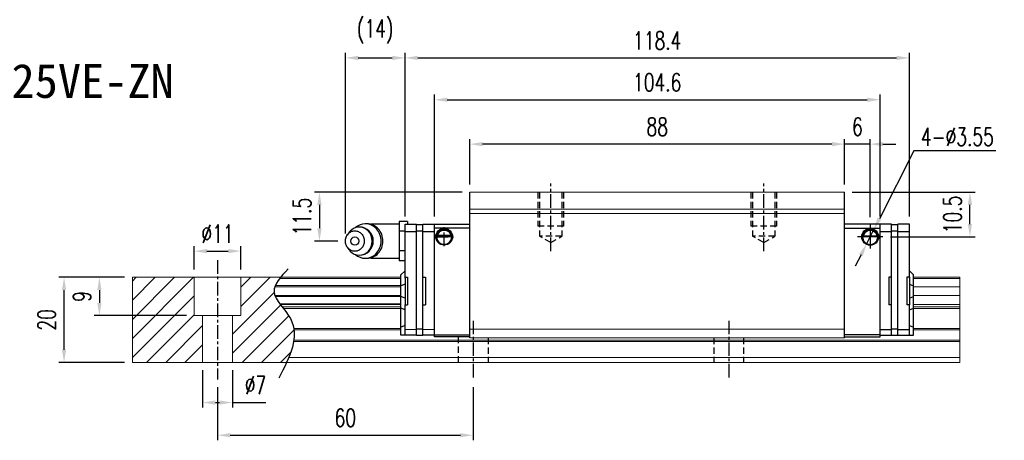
# Model space of a CAD drawing. Header units: millimetres. Extents: x 337 to 695, y 334 to 597.
# Tile 3 of 3: x 464 to 695, y 334 to 433. Entities that reach past the tile are written whole.
import ezdxf
from ezdxf.enums import TextEntityAlignment as Align

# ---------------------------------------------------------------- set-up
doc = ezdxf.new("R2010")
doc.units = ezdxf.units.MM
doc.header["$PDSIZE"] = -1
doc.linetypes.add('CENTER', pattern=[10.16, 6.35, -1.27, 1.27, -1.27])
doc.linetypes.add('DASHED', pattern=[0.75, 0.5, -0.25])
for name, color, linetype in [('2', 7, 'Continuous'), ('CHA', 7, 'Continuous'), ('CL', 1, 'CENTER'), ('DIM', 4, 'Continuous'), ('HID', 2, 'DASHED'), ('OUT', 3, 'Continuous')]:
    doc.layers.add(name, color=color, linetype=linetype)
doc.styles.add('DIM-7', font='SIMPLEX.shx', dxfattribs={"width": 0.7, "bigfont": 'chineset.shx'})
doc.styles.add('T', font='kaiu.ttf')
doc.dimstyles.new('CNS', dxfattribs={"dimtxt": 3.5, "dimasz": 2.5, "dimexe": 1, "dimexo": 1.5, "dimgap": 0.09, "dimtad": 0, "dimdsep": 46, "dimtxsty": 'DIM-7', "dimcen": 0.09, "dimclrd": 1, "dimclre": 1, "dimclrt": 4, "dimadec": 0, "dimazin": 0, "dimtfac": 1, "dimtix": 1, "dimtmove": 2, "dimatfit": 3, "dimfxl": 1, "dimtvp": 0.971429, "dimtolj": 1, "dimarcsym": 0})
doc.dimstyles.new('CNSx1 (指線專用)', dxfattribs={"dimscale": 0.8, "dimtxt": 3.5, "dimasz": 2.5, "dimexe": 1, "dimexo": 1.5, "dimgap": 1, "dimtad": 1, "dimtih": 1, "dimtoh": 1, "dimdsep": 46, "dimtxsty": 'DIM-7', "dimcen": 0.09, "dimclrd": 256, "dimclre": 256, "dimclrt": 4, "dimadec": 0, "dimazin": 0, "dimtfac": 1, "dimtix": 1, "dimtmove": 1, "dimatfit": 3, "dimfxl": 1, "dimtvp": 0.971429, "dimtolj": 1, "dimarcsym": 0})

# ---------------------------------------------------------------- blocks, each defined once
blk = doc.blocks.new('*D5')
at = {"layer": 'DEFPOINTS', "color": 0}
for p in [(474, 372.54), (490.03, 372.54), (490.03, 352.54)]:
    blk.add_point(p, dxfattribs=at)
at = {"layer": 'DIM', "color": 7, "lineweight": -2}
for p, q in [((488.23, 372.54), (472.8, 372.54)), ((474, 355.54), (474, 369.54)), ((488.23, 352.54), (472.8, 352.54))]:
    blk.add_line(p, q, dxfattribs=at)
at = {"layer": 'DIM', "color": 7}
for points in [[(473.5, 369.54), (474.5, 369.54), (474, 372.54)], [(473.5, 355.54), (474.5, 355.54), (474, 352.54)]]:
    blk.add_solid(points, dxfattribs=at)
at = {"layer": 'DIM', "color": 7, "insert": (469.92, 362.54), "char_height": 4.2, "attachment_point": 5, "rotation": 90, "style": 'DIM-7'}
blk.add_mtext('\\A1;20', dxfattribs=at)
blk = doc.blocks.new('*D6')
at = {"layer": 'DEFPOINTS', "color": 0}
for p in [(515.53, 378.68), (504.53, 372.54), (515.53, 372.54)]:
    blk.add_point(p, dxfattribs=at)
at = {"layer": 'DIM', "color": 7, "lineweight": -2}
for p, q in [((504.53, 374.34), (504.53, 379.88)), ((515.53, 374.34), (515.53, 379.88)), ((507.53, 378.68), (512.53, 378.68))]:
    blk.add_line(p, q, dxfattribs=at)
at = {"layer": 'DIM', "color": 7}
for points in [[(507.53, 379.18), (507.53, 378.18), (504.53, 378.68)], [(512.53, 379.18), (512.53, 378.18), (515.53, 378.68)]]:
    blk.add_solid(points, dxfattribs=at)
at = {"layer": 'DIM', "color": 7, "insert": (510.03, 382.76), "char_height": 4.2, "attachment_point": 5, "style": 'DIM-7'}
blk.add_mtext('\\A1;%%C11', dxfattribs=at)
blk = doc.blocks.new('*D7')
at = {"layer": 'DEFPOINTS', "color": 0}
for p in [(506.53, 352.54), (513.53, 352.54), (513.53, 343.13)]:
    blk.add_point(p, dxfattribs=at)
at = {"layer": 'DIM', "color": 7, "lineweight": -2}
for p, q in [((506.53, 350.74), (506.53, 341.93)), ((513.53, 350.74), (513.53, 341.93)), ((509.53, 343.13), (510.53, 343.13)), ((513.53, 343.13), (521.37, 343.13))]:
    blk.add_line(p, q, dxfattribs=at)
at = {"layer": 'DIM', "color": 7}
for points in [[(509.53, 343.63), (509.53, 342.63), (506.53, 343.13)], [(510.53, 343.63), (510.53, 342.63), (513.53, 343.13)]]:
    blk.add_solid(points, dxfattribs=at)
at = {"layer": 'DIM', "color": 7, "insert": (518.95, 347.21), "char_height": 4.2, "attachment_point": 5, "style": 'DIM-7'}
blk.add_mtext('\\A1;%%C7', dxfattribs=at)
blk = doc.blocks.new('*D9')
at = {"layer": 'DEFPOINTS', "color": 0}
for p in [(510.03, 348.54), (570.03, 348.54), (570.03, 335.46)]:
    blk.add_point(p, dxfattribs=at)
at = {"layer": 'DIM', "color": 7, "lineweight": -2}
for p, q in [((510.03, 346.74), (510.03, 334.26)), ((570.03, 346.74), (570.03, 334.26)), ((513.03, 335.46), (567.03, 335.46))]:
    blk.add_line(p, q, dxfattribs=at)
at = {"layer": 'DIM', "color": 7}
for points in [[(513.03, 335.96), (513.03, 334.96), (510.03, 335.46)], [(567.03, 335.96), (567.03, 334.96), (570.03, 335.46)]]:
    blk.add_solid(points, dxfattribs=at)
at = {"layer": 'DIM', "color": 7, "insert": (540.03, 339.54), "char_height": 4.2, "attachment_point": 5, "style": 'DIM-7'}
blk.add_mtext('\\A1;60', dxfattribs=at)
blk = doc.blocks.new('*D11')
at = {"layer": 'DEFPOINTS', "color": 0}
for p in [(569.25, 403.8), (569.25, 392.54), (657.25, 392.54)]:
    blk.add_point(p, dxfattribs=at)
at = {"layer": 'DIM', "color": 7, "lineweight": -2}
for p, q in [((569.25, 394.34), (569.25, 405)), ((657.25, 394.34), (657.25, 405)), ((654.25, 403.8), (572.25, 403.8))]:
    blk.add_line(p, q, dxfattribs=at)
at = {"layer": 'DIM', "color": 7}
for points in [[(572.25, 404.3), (572.25, 403.3), (569.25, 403.8)], [(654.25, 404.3), (654.25, 403.3), (657.25, 403.8)]]:
    blk.add_solid(points, dxfattribs=at)
at = {"layer": 'DIM', "color": 7, "insert": (613.25, 407.88), "char_height": 4.2, "attachment_point": 5, "style": 'DIM-7'}
blk.add_mtext('\\A1;88', dxfattribs=at)
blk = doc.blocks.new('*D12')
at = {"layer": 'DEFPOINTS', "color": 0}
for p in [(657.25, 403.8), (657.25, 392.54), (663.25, 384.82)]:
    blk.add_point(p, dxfattribs=at)
at = {"layer": 'DIM', "color": 7, "lineweight": -2}
for p, q in [((657.25, 394.34), (657.25, 405)), ((663.25, 386.62), (663.25, 405)), ((654.25, 403.8), (651.25, 403.8)), ((663.25, 403.8), (657.25, 403.8)), ((666.25, 403.8), (669.25, 403.8))]:
    blk.add_line(p, q, dxfattribs=at)
at = {"layer": 'DIM', "color": 7}
for points in [[(654.25, 404.3), (654.25, 403.3), (657.25, 403.8)], [(666.25, 404.3), (666.25, 403.3), (663.25, 403.8)]]:
    blk.add_solid(points, dxfattribs=at)
at = {"layer": 'DIM', "color": 7, "insert": (660.25, 407.88), "char_height": 4.2, "attachment_point": 5, "style": 'DIM-7'}
blk.add_mtext('\\A1;6', dxfattribs=at)
blk = doc.blocks.new('*D13')
at = {"layer": 'DEFPOINTS', "color": 0}
for p in [(657.25, 392.54), (686.66, 392.54), (666.21, 382.04)]:
    blk.add_point(p, dxfattribs=at)
at = {"layer": 'DIM', "color": 7, "lineweight": -2}
for p, q in [((659.05, 392.54), (687.86, 392.54)), ((686.66, 385.04), (686.66, 389.54)), ((668.01, 382.04), (687.86, 382.04))]:
    blk.add_line(p, q, dxfattribs=at)
at = {"layer": 'DIM', "color": 7}
for points in [[(686.16, 389.54), (687.16, 389.54), (686.66, 392.54)], [(686.16, 385.04), (687.16, 385.04), (686.66, 382.04)]]:
    blk.add_solid(points, dxfattribs=at)
at = {"layer": 'DIM', "color": 7, "insert": (682.58, 387.29), "char_height": 4.2, "attachment_point": 5, "rotation": 90, "style": 'DIM-7'}
blk.add_mtext('\\A1;10.5', dxfattribs=at)
blk = doc.blocks.new('*D18')
at = {"layer": 'DEFPOINTS', "color": 0}
for p in [(665.55, 414.22), (560.95, 385.04), (665.55, 385.04)]:
    blk.add_point(p, dxfattribs=at)
at = {"layer": 'DIM', "color": 7, "lineweight": -2}
for p, q in [((560.95, 386.84), (560.95, 415.42)), ((563.95, 414.22), (662.55, 414.22)), ((665.55, 386.84), (665.55, 415.42))]:
    blk.add_line(p, q, dxfattribs=at)
at = {"layer": 'DIM', "color": 7}
for points in [[(563.95, 414.72), (563.95, 413.72), (560.95, 414.22)], [(662.55, 414.72), (662.55, 413.72), (665.55, 414.22)]]:
    blk.add_solid(points, dxfattribs=at)
at = {"layer": 'DIM', "color": 7, "insert": (613.25, 418.3), "char_height": 4.2, "attachment_point": 5, "style": 'DIM-7'}
blk.add_mtext('\\A1;104.6', dxfattribs=at)
blk = doc.blocks.new('*D72')
at = {"layer": 'DEFPOINTS', "color": 0}
for p in [(569.25, 392.54), (533.96, 381.04), (540.05, 381.04)]:
    blk.add_point(p, dxfattribs=at)
at = {"layer": 'DIM', "color": 7, "lineweight": -2}
for p, q in [((567.45, 392.54), (532.76, 392.54)), ((533.96, 389.54), (533.96, 384.04)), ((538.25, 381.04), (532.76, 381.04))]:
    blk.add_line(p, q, dxfattribs=at)
at = {"layer": 'DIM', "color": 7}
for points in [[(533.46, 389.54), (534.46, 389.54), (533.96, 392.54)], [(533.46, 384.04), (534.46, 384.04), (533.96, 381.04)]]:
    blk.add_solid(points, dxfattribs=at)
at = {"layer": 'DIM', "color": 7, "insert": (529.88, 386.79), "char_height": 4.2, "attachment_point": 5, "rotation": 90, "style": 'DIM-7'}
blk.add_mtext('\\A1;11.5', dxfattribs=at)
blk = doc.blocks.new('*D73')
at = {"layer": 'DEFPOINTS', "color": 0}
for p in [(554.05, 424.04), (554.05, 385.04), (540.05, 381.04)]:
    blk.add_point(p, dxfattribs=at)
at = {"layer": 'DIM', "color": 7, "lineweight": -2}
for p, q in [((540.05, 382.84), (540.05, 425.24)), ((543.05, 424.04), (551.05, 424.04)), ((554.05, 386.84), (554.05, 425.24))]:
    blk.add_line(p, q, dxfattribs=at)
at = {"layer": 'DIM', "color": 7}
for points in [[(543.05, 424.54), (543.05, 423.54), (540.05, 424.04)], [(551.05, 424.54), (551.05, 423.54), (554.05, 424.04)]]:
    blk.add_solid(points, dxfattribs=at)
at = {"layer": 'DIM', "color": 7, "insert": (547.05, 430.26), "char_height": 4.2, "attachment_point": 5, "style": 'DIM-7'}
blk.add_mtext('\\A1;(14)', dxfattribs=at)
blk = doc.blocks.new('*D114')
at = {"layer": 'DEFPOINTS', "color": 0}
for p in [(490.03, 372.54), (482.3, 363.54), (504.53, 363.54)]:
    blk.add_point(p, dxfattribs=at)
at = {"layer": 'DIM', "color": 7, "lineweight": -2}
for p, q in [((488.23, 372.54), (481.1, 372.54)), ((482.3, 369.54), (482.3, 366.54)), ((502.73, 363.54), (481.1, 363.54))]:
    blk.add_line(p, q, dxfattribs=at)
at = {"layer": 'DIM', "color": 7}
for points in [[(481.8, 369.54), (482.8, 369.54), (482.3, 372.54)], [(481.8, 366.54), (482.8, 366.54), (482.3, 363.54)]]:
    blk.add_solid(points, dxfattribs=at)
at = {"layer": 'DIM', "color": 7, "insert": (478.22, 368.04), "char_height": 4.2, "attachment_point": 5, "rotation": 90, "style": 'DIM-7'}
blk.add_mtext('\\A1;9', dxfattribs=at)
blk = doc.blocks.new('*D115')
at = {"layer": 'DEFPOINTS', "color": 0}
for p in [(672.45, 424.04), (554.05, 385.04), (672.45, 385.04)]:
    blk.add_point(p, dxfattribs=at)
at = {"layer": 'DIM', "color": 7, "lineweight": -2}
for p, q in [((554.05, 386.84), (554.05, 425.24)), ((557.05, 424.04), (669.45, 424.04)), ((672.45, 386.84), (672.45, 425.24))]:
    blk.add_line(p, q, dxfattribs=at)
at = {"layer": 'DIM', "color": 7}
for points in [[(557.05, 424.54), (557.05, 423.54), (554.05, 424.04)], [(669.45, 424.54), (669.45, 423.54), (672.45, 424.04)]]:
    blk.add_solid(points, dxfattribs=at)
at = {"layer": 'DIM', "color": 7, "insert": (613.25, 428.12), "char_height": 4.2, "attachment_point": 5, "style": 'DIM-7'}
blk.add_mtext('\\A1;118.4', dxfattribs=at)
blk = doc.blocks.new('*D119')
at = {"layer": 'DEFPOINTS', "color": 0}
for p in [(664.05, 383.62), (662.44, 380.46)]:
    blk.add_point(p, dxfattribs=at)
at = {"layer": 'DIM', "color": 0, "lineweight": -2}
for p, q in [((673.48, 402.21), (665.41, 386.3)), ((692.74, 402.21), (673.48, 402.21)), ((662.44, 380.46), (664.05, 383.62)), ((661.09, 377.78), (659.73, 375.11))]:
    blk.add_line(p, q, dxfattribs=at)
at = {"layer": 'DIM', "color": 0}
for points in [[(664.96, 386.53), (665.85, 386.07), (664.05, 383.62)], [(660.64, 378.01), (661.53, 377.56), (662.44, 380.46)]]:
    blk.add_solid(points, dxfattribs=at)
at = {"layer": 'DIM', "color": 0, "insert": (683.71, 405.51), "char_height": 4.2, "attachment_point": 5, "style": 'DIM-7'}
blk.add_mtext('\\A1;4-∅3.55', dxfattribs=at)

msp = doc.modelspace()

# ---------------------------------------------------------------- linework, layer by layer
at = {"layer": '2', "color": 0, "linetype": 'Continuous'}
for p, q in [((569.246, 358.342), (569.246, 392.542)), ((657.246, 358.342), (657.246, 392.542)), ((545.134, 385.083), (544.72, 385.083)), ((552.646, 385.042), (546.263, 385.042)), ((554.646, 385.66), (552.646, 385.66)), ((552.646, 385.66), (552.646, 384.506)), ((552.646, 384.506), (552.646, 383.351)), ((554.046, 372.363), (554.046, 385.042)), ((554.046, 385.042), (556.746, 385.042)), ((554.646, 385.66), (554.646, 385.042)), ((556.746, 358.942), (556.746, 385.042)), ((556.746, 384.942), (558.246, 384.942)), ((558.246, 358.942), (558.246, 385.042)), ((558.246, 385.042), (560.946, 385.042)), ((560.946, 385.042), (569.246, 385.042)), ((560.946, 358.542), (560.946, 385.042)), ((569.246, 384.042), (560.946, 384.042)), ((665.546, 385.042), (657.246, 385.042)), ((657.246, 384.042), (665.546, 384.042)), ((665.546, 358.542), (665.546, 385.042)), ((668.246, 385.042), (665.546, 385.042)), ((668.246, 358.942), (668.246, 385.042)), ((668.246, 384.942), (669.746, 384.942)), ((669.746, 358.942), (669.746, 385.042)), ((672.446, 385.042), (669.746, 385.042)), ((672.446, 383.238), (672.446, 385.042)), ((540.842, 383), (540.478, 382.466)), ((554.046, 383.351), (552.646, 383.351)), ((552.646, 383.351), (552.646, 381.042)), ((554.046, 383.268), (556.746, 383.268)), ((556.746, 383.442), (558.246, 383.442)), ((558.246, 383.268), (560.946, 383.268)), ((561.472, 382.114), (565.02, 382.114)), ((564.878, 382.247), (561.614, 382.247)), ((564.801, 382.314), (561.691, 382.314)), ((665.021, 382.092), (661.472, 382.092)), ((661.615, 382.225), (664.878, 382.225)), ((661.691, 382.292), (664.801, 382.292)), ((665.546, 383.268), (668.246, 383.268)), ((668.246, 383.442), (669.746, 383.442)), ((669.746, 383.268), (672.446, 383.268)), ((672.446, 382.884), (672.446, 383.238)), ((672.446, 372.341), (672.446, 382.884)), ((540.478, 379.617), (540.842, 379.083)), ((552.646, 381.042), (552.646, 378.732)), ((544.72, 377), (545.134, 377)), ((546.263, 377.042), (552.646, 377.042)), ((554.046, 378.732), (552.646, 378.732)), ((552.646, 378.732), (552.646, 377.577)), ((552.646, 377.577), (552.646, 376.423)), ((554.046, 376.423), (552.646, 376.423)), ((553.046, 373.042), (553.096, 373.092)), ((553.046, 370.538), (553.046, 373.042)), ((554.046, 374.042), (553.096, 373.092)), ((554.046, 372.542), (554.046, 366.042)), ((554.046, 372.542), (554.646, 372.542)), ((554.646, 372.542), (554.646, 366.042)), ((558.246, 372.542), (558.846, 372.542)), ((558.846, 372.542), (558.846, 366.042)), ((667.646, 372.542), (667.646, 366.042)), ((668.246, 372.542), (667.646, 372.542)), ((671.846, 372.542), (671.846, 366.042)), ((672.446, 372.542), (671.846, 372.542)), ((672.446, 374.042), (673.396, 373.092)), ((672.446, 372.542), (672.446, 366.042)), ((673.446, 373.042), (673.396, 373.092)), ((673.446, 370.538), (673.446, 373.042)), ((553.046, 370.538), (553.096, 370.557)), ((553.046, 368.045), (553.046, 370.538)), ((554.046, 370.932), (553.096, 370.557)), ((672.446, 370.932), (673.396, 370.557)), ((673.446, 370.538), (673.396, 370.557)), ((673.446, 368.045), (673.446, 370.538)), ((553.046, 365.311), (553.046, 368.045)), ((553.046, 368.045), (553.096, 368.026)), ((554.046, 367.652), (553.096, 368.026)), ((672.446, 367.652), (673.396, 368.026)), ((673.446, 368.045), (673.396, 368.026)), ((673.446, 365.311), (673.446, 368.045)), ((553.046, 360.832), (553.046, 365.311)), ((553.046, 365.311), (553.096, 365.291)), ((554.046, 364.917), (553.096, 365.291)), ((554.046, 366.042), (554.646, 366.042)), ((554.046, 360.499), (554.046, 366.042)), ((558.246, 366.042), (558.846, 366.042)), ((668.246, 366.042), (667.646, 366.042)), ((672.446, 366.042), (671.846, 366.042)), ((672.446, 360.499), (672.446, 366.042)), ((672.446, 364.917), (673.396, 365.291)), ((673.446, 365.311), (673.396, 365.291)), ((673.446, 360.832), (673.446, 365.311)), ((553.046, 360.832), (553.096, 360.853)), ((553.046, 358.942), (553.046, 360.832)), ((554.046, 361.246), (553.096, 360.853)), ((672.446, 361.246), (673.396, 360.853)), ((673.446, 360.832), (673.396, 360.853)), ((673.446, 358.942), (673.446, 360.832)), ((553.046, 358.942), (553.096, 358.942)), ((554.046, 358.942), (553.096, 358.942)), ((554.046, 360.146), (554.046, 360.499)), ((554.046, 360.317), (556.746, 360.321)), ((554.046, 359.088), (554.046, 360.146)), ((554.046, 358.942), (554.046, 359.088)), ((556.746, 358.942), (554.046, 358.942)), ((556.746, 360.442), (558.246, 360.442)), ((556.746, 358.942), (558.246, 358.942)), ((558.246, 360.317), (560.946, 360.321)), ((560.946, 358.942), (558.246, 358.942)), ((560.946, 359.042), (569.246, 359.042)), ((569.246, 358.542), (560.946, 358.542)), ((665.546, 359.042), (657.246, 359.042)), ((657.246, 358.542), (665.546, 358.542)), ((665.546, 360.317), (668.246, 360.317)), ((665.546, 358.942), (668.246, 358.942)), ((668.246, 360.442), (669.746, 360.442)), ((668.246, 358.942), (669.746, 358.942)), ((669.746, 360.317), (672.446, 360.317)), ((669.746, 358.942), (672.446, 358.942)), ((672.446, 360.146), (672.446, 360.499)), ((672.446, 359.088), (672.446, 360.146)), ((672.446, 358.942), (672.446, 359.088)), ((672.446, 358.942), (673.396, 358.942)), ((673.446, 358.942), (673.396, 358.942))]:
    msp.add_line(p, q, dxfattribs=at)
for centre, radius, start, end in [((543.296, 381.042), 3.3, 270, 89.84908), ((546.263, 381.042), 4, 89.99998, 93.25686), ((563.246, 382.064), 1.775, 90, 270), ((563.246, 382.064), 1.775, 270, 90), ((663.246, 382.042), 1.775, 90, 270), ((663.246, 382.042), 1.775, 270, 90), ((546.263, 381.042), 4, 266.21721, 270.00002)]:
    msp.add_arc(centre, radius, start, end, dxfattribs=at)
at = {"layer": '2', "color": 0, "linetype": 'Continuous', "extrusion": (0, 0, -1)}
for centre, radius, start, end in [((-563.246, 382.064), 1.975, 270, 90), ((-563.246, 382.064), 1.975, 90, 270), ((-663.246, 382.042), 1.975, 270, 90), ((-663.246, 382.042), 1.975, 90, 270), ((-563.246, 382.064), 1.575, 9.1332, 90), ((-563.246, 382.064), 1.575, 90, 170.8668), ((-663.246, 382.042), 1.575, 9.1332, 90), ((-663.246, 382.042), 1.575, 90, 170.8668)]:
    msp.add_arc(centre, radius, start, end, dxfattribs=at)
at = {"layer": '2', "color": 0, "linetype": 'Continuous'}
msp.add_ellipse((542.263, 381.042), major_axis=(0, -1), ratio=0.9238797, dxfattribs=at)
for points, knots in [([(540.844, 379.083), (540.934, 378.95), (541.033, 378.825), (541.705, 378.097), (542.498, 377.742), (544.094, 377.742), (544.887, 378.097), (546.016, 379.319), (546.345, 380.178), (546.345, 381.906), (546.016, 382.764), (544.887, 383.986), (544.094, 384.342), (542.498, 384.342), (541.705, 383.986), (541.033, 383.259), (540.934, 383.133), (540.844, 383)], [0, 0, 0, 0, 0.0298911, 0.0298911, 0.1865941, 0.1865941, 0.343297, 0.343297, 0.5, 0.5, 0.656703, 0.656703, 0.8134059, 0.8134059, 0.9701089, 0.9701089, 1, 1, 1, 1]), ([(542.381, 377.892), (543.039, 377.324), (543.877, 377), (545.697, 377), (546.669, 377.436), (548.051, 378.932), (548.454, 379.984), (548.454, 382.1), (548.051, 383.151), (546.669, 384.647), (545.697, 385.083), (543.877, 385.083), (543.039, 384.759), (542.381, 384.191)], [0, 0, 0, 0, 0.150594, 0.150594, 0.325297, 0.325297, 0.5, 0.5, 0.674703, 0.674703, 0.849406, 0.849406, 1, 1, 1, 1]), ([(545.134, 377), (546.112, 377), (547.083, 377.436), (548.466, 378.932), (548.868, 379.984), (548.868, 382.1), (548.466, 383.151), (547.083, 384.647), (546.112, 385.083), (545.134, 385.083)], [0, 0, 0, 0, 0.25, 0.25, 0.5, 0.5, 0.75, 0.75, 1, 1, 1, 1]), ([(561.614, 382.247), (561.63, 382.323), (561.652, 382.413), (561.716, 382.602), (561.758, 382.704), (561.863, 382.9), (561.927, 382.996), (562.099, 383.207), (562.217, 383.318), (562.477, 383.498), (562.621, 383.571), (562.924, 383.668), (563.086, 383.695), (563.246, 383.695)], [0, 0, 0, 0, 0.1376864, 0.1376864, 0.275472, 0.275472, 0.4123557, 0.4123557, 0.6064308, 0.6064308, 0.8046387, 0.8046387, 1, 1, 1, 1]), ([(563.246, 383.695), (563.397, 383.695), (563.55, 383.671), (563.867, 383.575), (564.033, 383.491), (564.303, 383.293), (564.417, 383.182), (564.589, 382.963), (564.655, 382.856), (564.762, 382.642), (564.802, 382.532), (564.851, 382.366), (564.866, 382.303), (564.878, 382.247)], [0, 0, 0, 0, 0.1837975, 0.1837975, 0.4104893, 0.4104893, 0.6000274, 0.6000274, 0.749109, 0.749109, 0.8991923, 0.8991923, 1, 1, 1, 1]), ([(540.046, 381.042), (540.045, 380.884), (540.074, 380.571), (540.201, 380.117), (540.407, 379.7), (540.685, 379.334), (541.023, 379.033), (541.409, 378.81), (541.827, 378.673), (542.263, 378.626), (542.698, 378.673), (543.117, 378.81), (543.503, 379.033), (543.841, 379.334), (544.118, 379.7), (544.325, 380.117), (544.452, 380.57), (544.494, 381.042), (544.452, 381.513), (544.325, 381.966), (544.118, 382.384), (543.841, 382.75), (543.503, 383.05), (543.117, 383.273), (542.698, 383.411), (542.263, 383.457), (541.827, 383.411), (541.409, 383.273), (541.023, 383.05), (540.685, 382.75), (540.407, 382.383), (540.133, 381.829), (540.046, 381.355), (540.046, 381.042)], [0, 0, 0, 0, 0.0312594, 0.0625188, 0.0937782, 0.1250376, 0.156297, 0.1875564, 0.2188159, 0.2500753, 0.2813347, 0.3125941, 0.3438535, 0.3751129, 0.4063723, 0.4376317, 0.4688911, 0.5001505, 0.5314099, 0.5626693, 0.5939287, 0.6251882, 0.6564476, 0.687707, 0.7189664, 0.7502258, 0.7814852, 0.8127446, 0.844004, 0.8752634, 0.9065228, 0.9377822, 1, 1, 1, 1]), ([(663.246, 383.673), (663.095, 383.673), (662.943, 383.649), (662.625, 383.553), (662.46, 383.469), (662.189, 383.271), (662.076, 383.16), (661.904, 382.941), (661.837, 382.834), (661.731, 382.62), (661.69, 382.51), (661.641, 382.344), (661.626, 382.281), (661.615, 382.225)], [0, 0, 0, 0, 0.1837975, 0.1837975, 0.4104893, 0.4104893, 0.6000274, 0.6000274, 0.749109, 0.749109, 0.8991923, 0.8991923, 1, 1, 1, 1]), ([(664.878, 382.225), (664.862, 382.301), (664.84, 382.391), (664.777, 382.58), (664.734, 382.682), (664.629, 382.878), (664.566, 382.974), (664.394, 383.185), (664.275, 383.296), (664.016, 383.477), (663.871, 383.549), (663.569, 383.646), (663.407, 383.673), (663.246, 383.673)], [0, 0, 0, 0, 0.1376864, 0.1376864, 0.275472, 0.275472, 0.4123557, 0.4123557, 0.6064308, 0.6064308, 0.8046387, 0.8046387, 1, 1, 1, 1])]:
    msp.add_open_spline(points, degree=3, knots=knots, dxfattribs=at)
for points in [[(561.614, 382.247), (561.64, 382.269), (561.666, 382.292), (561.691, 382.314)], [(564.801, 382.314), (564.827, 382.292), (564.852, 382.269), (564.878, 382.247)], [(661.691, 382.292), (661.666, 382.27), (661.64, 382.247), (661.615, 382.225)], [(664.878, 382.225), (664.853, 382.247), (664.827, 382.27), (664.801, 382.292)]]:
    msp.add_open_spline(points, degree=3, dxfattribs=at)
at = {"layer": 'CL', "color": 0, "ltscale": 0.5}
for p, q in [((588.246, 378.691), (588.246, 394.542)), ((638.246, 378.691), (638.246, 394.542)), ((563.246, 379.847), (563.246, 384.281)), ((561.029, 382.064), (565.463, 382.064)), ((510.031, 376.542), (510.031, 348.542)), ((570.031, 362.342), (570.031, 348.542)), ((630.031, 362.342), (630.031, 348.542))]:
    msp.add_line(p, q, dxfattribs=at)
at = {"layer": 'DIM', "color": 0}
for p, q in [((663.246, 384.824), (663.246, 379.259)), ((666.207, 382.042), (660.285, 382.042)), ((490.031, 371.644), (490.929, 372.542)), ((490.031, 367.154), (495.419, 372.542)), ((490.031, 362.664), (499.909, 372.542)), ((490.031, 358.174), (504.399, 372.542)), ((515.531, 370.203), (517.87, 372.542)), ((515.531, 365.713), (522.36, 372.542)), ((490.031, 353.684), (504.531, 368.184)), ((513.531, 359.223), (523.31, 369.002)), ((513.531, 354.733), (524.817, 366.019)), ((493.379, 352.542), (504.531, 363.693)), ((515.83, 352.542), (526.753, 363.465)), ((497.87, 352.542), (506.531, 361.203)), ((520.32, 352.542), (527.99, 360.211)), ((502.36, 352.542), (506.531, 356.713)), ((524.81, 352.542), (527.256, 354.987))]:
    msp.add_line(p, q, dxfattribs=at)
msp.add_open_spline([(526.584, 374.504), (524.903, 372.713), (521.245, 368.817), (530.77, 361.132), (526.955, 353.747), (524.442, 348.883)], degree=3, knots=[0, 0, 0, 0, 6.2737393, 13.647637, 27.8750855, 27.8750855, 27.8750855, 27.8750855], dxfattribs=at)
at = {"layer": 'HID', "color": 0, "ltscale": 3}
for p, q in [((585.246, 392.542), (585.246, 384.542)), ((585.646, 392.542), (585.646, 382.192)), ((590.846, 392.542), (590.846, 382.192)), ((591.246, 392.542), (591.246, 384.542)), ((635.246, 392.542), (635.246, 384.542)), ((635.646, 392.542), (635.646, 382.192)), ((640.846, 392.542), (640.846, 382.192)), ((641.246, 392.542), (641.246, 384.542)), ((591.246, 384.542), (585.246, 384.542)), ((641.246, 384.542), (635.246, 384.542)), ((590.846, 382.192), (585.646, 382.192)), ((588.246, 380.691), (585.646, 382.192)), ((588.246, 380.69), (590.846, 382.192)), ((638.246, 380.691), (635.646, 382.192)), ((640.846, 382.192), (635.646, 382.192)), ((638.246, 380.69), (640.846, 382.192)), ((566.531, 358.542), (566.531, 352.542)), ((573.531, 358.342), (573.531, 352.542)), ((626.531, 358.342), (626.531, 352.542)), ((633.531, 358.342), (633.531, 352.542))]:
    msp.add_line(p, q, dxfattribs=at)
at = {"layer": 'OUT', "color": 0, "linetype": 'Continuous', "lineweight": 15}
for p, q in [((657.246, 392.542), (569.246, 392.542)), ((657.246, 388.542), (569.246, 388.542)), ((657.246, 387.542), (569.246, 387.542)), ((490.031, 372.542), (490.031, 352.542)), ((553.046, 372.542), (490.031, 372.542)), ((504.531, 363.542), (504.531, 372.542)), ((515.531, 363.542), (515.531, 372.542)), ((553.046, 372.285), (524.624, 372.285)), ((684.267, 372.542), (673.446, 372.542)), ((684.267, 372.285), (673.446, 372.285)), ((684.267, 372.542), (684.267, 372.285)), ((684.267, 372.285), (684.267, 370.576)), ((553.046, 370.281), (523.469, 370.281)), ((553.046, 370.576), (523.579, 370.576)), ((684.267, 370.281), (673.446, 370.281)), ((684.267, 370.576), (684.267, 370.281)), ((684.267, 370.281), (684.267, 368.301)), ((553.046, 368.301), (523.465, 368.301)), ((553.046, 368.006), (523.577, 368.006)), ((684.267, 368.301), (673.446, 368.301)), ((684.267, 368.301), (684.267, 368.006)), ((684.267, 368.006), (684.267, 366.326)), ((553.046, 366.326), (524.586, 366.326)), ((553.046, 366.162), (524.708, 366.162)), ((553.046, 365.568), (525.167, 365.568)), ((553.046, 365.214), (525.447, 365.214)), ((684.267, 366.162), (673.446, 366.162)), ((684.267, 365.568), (673.446, 365.568)), ((684.267, 365.214), (673.446, 365.214)), ((684.267, 366.326), (684.267, 366.162)), ((684.267, 366.162), (684.267, 365.568)), ((684.267, 365.568), (684.267, 365.214)), ((684.267, 365.214), (684.267, 360.549)), ((515.531, 363.542), (504.531, 363.542)), ((506.531, 363.542), (506.531, 352.542)), ((513.531, 363.542), (513.531, 352.542)), ((553.046, 360.549), (527.938, 360.549)), ((553.046, 360.195), (527.992, 360.195)), ((657.246, 360.392), (569.246, 360.392)), ((657.246, 358.342), (569.246, 358.342)), ((684.267, 360.549), (673.446, 360.549)), ((684.267, 360.195), (673.446, 360.195)), ((684.267, 360.549), (684.267, 360.195)), ((684.267, 360.195), (684.267, 357.788)), ((656.031, 357.434), (527.904, 357.434)), ((684.267, 357.788), (527.959, 357.788)), ((684.267, 357.434), (656.031, 357.434)), ((684.267, 357.788), (684.267, 357.435)), ((684.267, 357.434), (684.267, 353.742)), ((684.267, 353.742), (526.782, 353.742)), ((684.267, 353.742), (684.267, 352.542)), ((656.031, 352.542), (490.031, 352.542)), ((684.267, 352.542), (656.031, 352.542))]:
    msp.add_line(p, q, dxfattribs=at)

# ---------------------------------------------------------------- texts
at = {"layer": 'CHA', "color": 7, "style": 'T'}
msp.add_text('TRH25VE-ZN', height=8, dxfattribs=at).set_placement((472.55, 418.581), align=Align.MIDDLE)

# ---------------------------------------------------------------- dimensions: what is measured, and where the dimension line sits
at = {"layer": 'DIM', "color": 0}
for base, p1, p2, text, picture, middle in [((554.046, 424.042), (540.046, 381.042), (554.046, 385.042), '(<>)', '*D73', (547.046, 430.259)), ((515.531, 378.685), (504.531, 372.542), (515.531, 372.542), '%%C<>', '*D6', (510.031, 382.765))]:
    dim = msp.add_linear_dim(base=base, p1=p1, p2=p2, text=text, dimstyle='CNS', override={"dimscale": 1.2, "dimclrd": 7, "dimclre": 7, "dimclrt": 7}, dxfattribs=at)
    dim.commit()
    dim.dimension.update_dxf_attribs({"geometry": picture, "text_midpoint": middle})
for base, p1, p2, angle, picture, middle in [((672.446, 424.042), (554.046, 385.042), (672.446, 385.042), 180, '*D115', (613.246, 428.122)), ((533.963, 381.042), (569.246, 392.542), (540.046, 381.042), 90, '*D72', (529.883, 386.792)), ((686.661, 392.542), (666.207, 382.042), (657.246, 392.542), 90, '*D13', (682.581, 387.292)), ((474.001, 372.542), (490.031, 352.542), (490.031, 372.542), 90, '*D5', (469.921, 362.542)), ((482.302, 363.542), (490.031, 372.542), (504.531, 363.542), 270, '*D114', (478.222, 368.042))]:
    dim = msp.add_linear_dim(base=base, p1=p1, p2=p2, angle=angle, dimstyle='CNS', override={"dimscale": 1.2, "dimclrd": 7, "dimclre": 7, "dimclrt": 7}, dxfattribs=at)
    dim.commit()
    dim.dimension.update_dxf_attribs({"geometry": picture, "text_midpoint": middle})
for base, p1, p2, picture, middle in [((665.546, 414.22), (560.946, 385.042), (665.546, 385.042), '*D18', (613.246, 418.3)), ((569.246, 403.798), (657.246, 392.542), (569.246, 392.542), '*D11', (613.246, 407.878)), ((657.246, 403.798), (663.246, 384.824), (657.246, 392.542), '*D12', (660.246, 407.878)), ((570.031, 335.465), (510.031, 348.542), (570.031, 348.542), '*D9', (540.031, 339.545))]:
    dim = msp.add_linear_dim(base=base, p1=p1, p2=p2, dimstyle='CNS', override={"dimscale": 1.2, "dimclrd": 7, "dimclre": 7, "dimclrt": 7}, dxfattribs=at)
    dim.commit()
    dim.dimension.update_dxf_attribs({"geometry": picture, "text_midpoint": middle})
dim = msp.add_diameter_dim_2p(p1=(662.443, 380.459), p2=(664.049, 383.625), text='4-<>', dimstyle='CNSx1 (指線專用)', override={"dimscale": 1.2, "dimclrd": 0, "dimclre": 0, "dimclrt": 0}, dxfattribs=at)
dim.commit()
dim.dimension.update_dxf_attribs({"geometry": '*D119', "text_midpoint": (673.482, 402.215), "dimtype": 163})
dim = msp.add_linear_dim(base=(513.531, 343.126), p1=(506.531, 352.542), p2=(513.531, 352.542), text='%%C<>', dimstyle='CNS', override={"dimscale": 1.2, "dimclrd": 7, "dimclre": 7, "dimclrt": 7, "dimtmove": 0}, dxfattribs=at)
dim.commit()
dim.dimension.update_dxf_attribs({"geometry": '*D7', "text_midpoint": (518.949, 343.126), "dimtype": 160})

doc.saveas('drawing.dxf')
